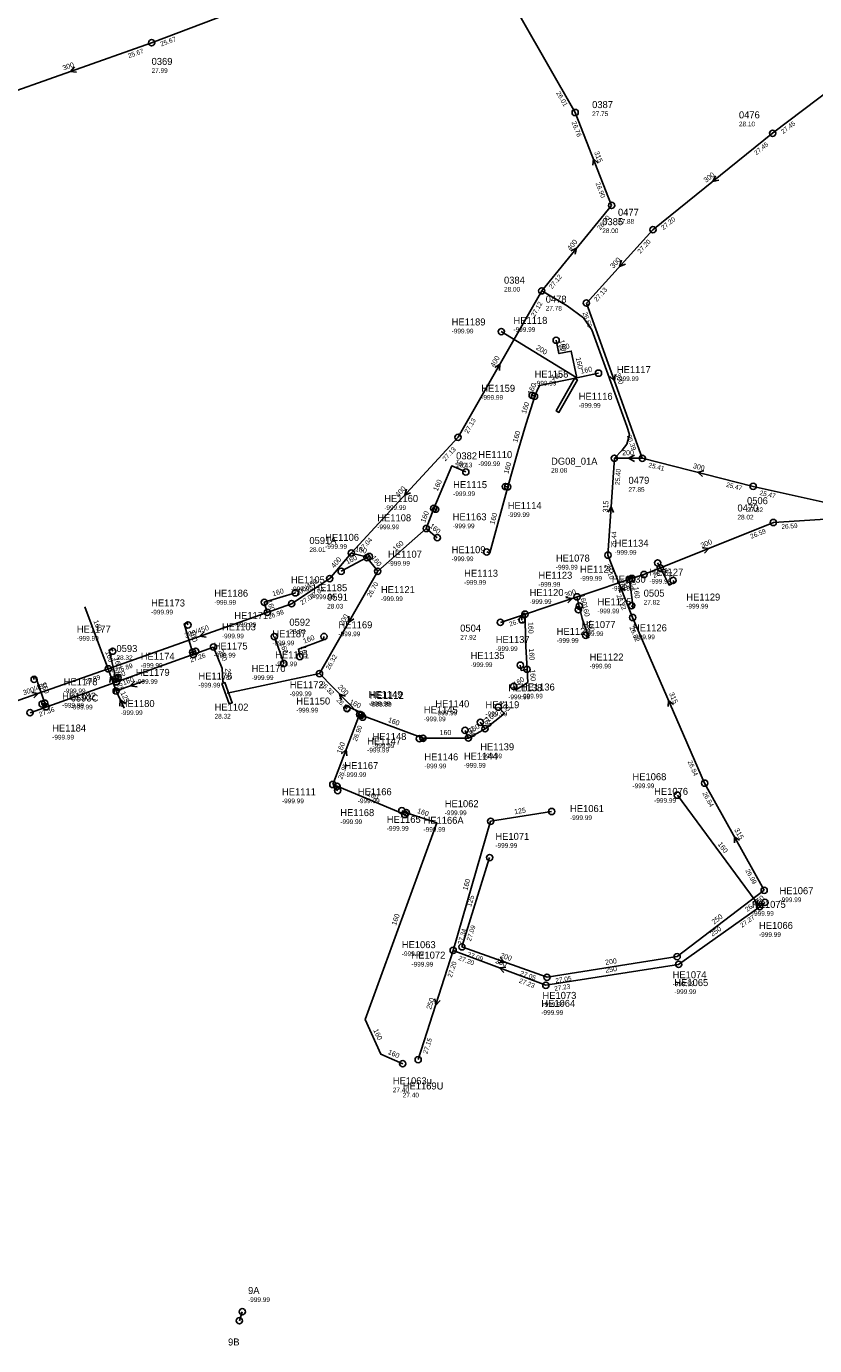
# Model space of a CAD drawing. Header units: metres. Extents: x 179992 to 198392, y 351761 to 369438.
# Tile 139 of 194: x 191082 to 191284, y 362289 to 362627. Entities that reach past the tile are written whole.
import ezdxf

# ---------------------------------------------------------------- set-up
doc = ezdxf.new("R2010")
doc.units = ezdxf.units.M

msp = doc.modelspace()

# ---------------------------------------------------------------- linework, layer by layer
at = {"layer": 'B-WE-RI-DRAINAGE-DRAIN', "linetype": 'Continuous'}
msp.add_lwpolyline([(191136.75, 362294.975), (191137.486, 362297.268)], dxfattribs=at)
at = {"layer": 'B-WE-RI-DRAINAGE-DRAIN_PVC_160', "linetype": 'Continuous'}
msp.add_lwpolyline([(191170.141, 362491.236), (191170.016, 362491.334), (191169.691, 362491.071), (191165.77, 362491.971), (191165.488, 362492.129)], dxfattribs=at)
at = {"layer": 'B-WE-RI-DRAINAGE-RIOOLPUT_INSPECTIEPUT'}
for centre in [(191137.49, 362297.27), (191136.75, 362294.97)]:
    msp.add_circle(centre, 0.8, dxfattribs=at)
at = {"layer": 'B-WE-RI-GWA-RIOOLLEIDING', "linetype": 'Continuous'}
msp.add_lwpolyline([(191232.33, 362581.39), (191222.98, 362605.26)], dxfattribs=at)
at = {"layer": 'B-WE-RI-GWA-RIOOLLEIDING_BETON_300', "linetype": 'Continuous'}
for points in [[(191114.2, 362623.18), (191152.9, 362637.9)], [(191072.45, 362608.44), (191114.2, 362623.18)]]:
    msp.add_lwpolyline(points, dxfattribs=at)
at = {"layer": 'B-WE-RI-GWA-RIOOLLEIDING_BETON_400', "linetype": 'Continuous'}
for points in [[(191214.39, 362559.45), (191232.33, 362581.39)], [(191192.91, 362521.85), (191214.39, 362559.45)], [(191192.91, 362521.85), (191165.488, 362492.129)], [(191165.488, 362492.129), (191159.94, 362485.56)]]:
    msp.add_lwpolyline(points, dxfattribs=at)
at = {"layer": 'B-WE-RI-GWA-RIOOLLEIDING_BETON_450', "linetype": 'Continuous'}
for points in [[(191159.94, 362485.56), (191150.16, 362479.11)], [(191150.16, 362479.11), (191103.08, 362462.39)], [(191103.08, 362462.39), (191067.07, 362449.76)]]:
    msp.add_lwpolyline(points, dxfattribs=at)
at = {"layer": 'B-WE-RI-GWA-RIOOLLEIDING_BETON_500', "linetype": 'Continuous'}
msp.add_lwpolyline([(191222.98, 362605.26), (191195.26, 362653.81)], dxfattribs=at)
at = {"layer": 'B-WE-RI-GWA-RIOOLPUT_INSPECTIEPUT'}
for centre in [(191114.2, 362623.18), (191222.98, 362605.26), (191232.33, 362581.39), (191214.39, 362559.45), (191192.91, 362521.85), (191165.49, 362492.13), (191159.94, 362485.56), (191150.16, 362479.11), (191103.08, 362462.39)]:
    msp.add_circle(centre, 0.8, dxfattribs=at)
at = {"layer": 'B-WE-RI-GWA_STROMINGSRICHTING'}
for points in [[(191094.44, 362616.97), (191093.33, 362615.81), (191094.92, 362615.61)], [(191228.85, 362592.25), (191227.65, 362593.33), (191227.51, 362591.72)], [(191221.89, 362569.76), (191223.36, 362570.42), (191223.01, 362568.85)], [(191202.31, 362539.76), (191203.65, 362540.65), (191203.56, 362539.04)], [(191179.65, 362508.54), (191179.2, 362506.99), (191180.7, 362507.56)], [(191127.74, 362471.91), (191126.62, 362470.75), (191128.22, 362470.55)], [(191083.48, 362456.28), (191085.08, 362456.08), (191083.95, 362454.92)]]:
    msp.add_lwpolyline(points, dxfattribs=at)
at = {"layer": 'B-WE-RI-HWA-KOLKAANSLUITLEIDING_PVC_160', "linetype": 'Continuous'}
for points in [[(191218.093, 362546.775), (191218.818, 362543.33), (191221.95, 362543.99), (191223.392, 362537.14)], [(191228.97, 362538.315), (191223.392, 362537.14)], [(191212.538, 362532.389), (191213.805, 362535.121), (191223.392, 362537.14)], [(191205.662, 362509.13), (191208.229, 362518.212), (191210.32, 362525.164), (191212.767, 362532.94), (191212.538, 362532.389)], [(191211.943, 362532.636), (191212.538, 362532.389)], [(191186.653, 362503.591), (191191.291, 362514.487), (191194.888, 362512.937)], [(191200.268, 362492.394), (191201.101, 362492.17), (191205.662, 362509.13)], [(191205.049, 362509.196), (191205.662, 362509.13)], [(191184.718, 362498.431), (191186.653, 362503.591)], [(191187.133, 362503.384), (191186.653, 362503.591)], [(191172.269, 362487.45), (191184.718, 362498.431)], [(191187.571, 362496.061), (191184.718, 362498.431)], [(191162.892, 362487.438), (191169.508, 362490.938)], [(191170.141, 362491.236), (191169.508, 362490.938)], [(191169.508, 362490.938), (191172.269, 362487.45)], [(191244.145, 362489.579), (191244.853, 362488.303)], [(191248.133, 362485.113), (191248.404, 362484.578), (191247.079, 362483.907), (191244.853, 362488.303)], [(191237.531, 362485.58), (191237.223, 362486.059), (191236.894, 362485.347)], [(191237.481, 362478.621), (191237.871, 362478.08), (191236.894, 362485.347)], [(191151.14, 362481.899), (191143.118, 362479.474)], [(191224.033, 362478.503), (191223.421, 362480.872)], [(191143.118, 362479.474), (191143.901, 362476.884)], [(191209.295, 362474.964), (191209.259, 362476.519), (191210.026, 362476.65), (191210.116, 362476.434)], [(191210.607, 362462.254), (191210.247, 362469.675), (191210.103, 362475.952), (191210.116, 362476.434)], [(191223.791, 362477.549), (191223.494, 362478.292), (191224.033, 362478.503)], [(191225.679, 362471.011), (191226.118, 362470.342), (191226.489, 362470.47), (191224.806, 362475.336), (191224.033, 362478.503)], [(191123.541, 362473.671), (191123.34, 362474.236), (191122.586, 362473.969), (191124.723, 362466.679)], [(191145.72, 362470.655), (191148.126, 362463.752)], [(191158.457, 362470.683), (191158.354, 362469.865), (191151.889, 362467.458), (191152.263, 362465.503)], [(191104.229, 362466.91), (191104.028, 362467.475), (191103.274, 362467.208), (191104.992, 362459.894)], [(191125.534, 362466.915), (191124.723, 362466.679)], [(191124.723, 362466.679), (191124.907, 362466.052)], [(191208.874, 362463.323), (191209.128, 362461.976), (191210.607, 362462.254)], [(191084.032, 362459.656), (191083.831, 362460.221), (191084.397, 362460.422), (191086.774, 362453.578)], [(191105.548, 362460.07), (191104.992, 362459.894)], [(191104.992, 362459.894), (191105.191, 362459.047)], [(191207.21, 362457.857), (191207.768, 362456.963), (191210.829, 362458.913), (191210.607, 362462.254)], [(191086.102, 362453.342), (191086.774, 362453.578)], [(191086.774, 362453.578), (191087.106, 362452.622)], [(191164.381, 362452.168), (191163.96, 362452.328), (191164.184, 362452.919), (191167.766, 362451.271), (191168.264, 362451.07), (191168.061, 362450.492)], [(191168.061, 362450.492), (191167.614, 362450.651)], [(191168.391, 362449.974), (191167.92, 362450.15), (191168.061, 362450.492)], [(191183.917, 362444.56), (191168.061, 362450.492)], [(191203.253, 362452.553), (191204.853, 362450.953), (191199.841, 362446.999)], [(191194.699, 362446.57), (191195.55, 362444.622)], [(191199.841, 362446.999), (191195.55, 362444.622)], [(191198.613, 362448.665), (191199.841, 362446.999)], [(191182.966, 362444.439), (191184.199, 362444.049), (191183.917, 362444.56)], [(191195.55, 362444.622), (191183.917, 362444.56)], [(191161.83, 362432.225), (191160.745, 362432.682)], [(191162.003, 362431.117), (191161.453, 362431.356), (191161.83, 362432.225)], [(191179.24, 362424.97), (191161.83, 362432.225)], [(191178.47, 362425.95), (191179.642, 362425.435), (191187.422, 362422.871), (191169.018, 362372.32), (191173.052, 362363.434), (191178.701, 362360.964)], [(191178.47, 362425.95), (191179.642, 362425.435), (191179.468, 362425.058), (191179.24, 362424.97)], [(191178.47, 362425.95), (191179.642, 362425.435)]]:
    msp.add_lwpolyline(points, dxfattribs=at)
at = {"layer": 'B-WE-RI-HWA-RIOOLLEIDING', "linetype": 'Continuous'}
for points in [[(191273.87, 362499.97), (191299.12, 362501.59)], [(191240.65, 362486.62), (191273.87, 362499.97)], [(191203.78, 362474.32), (191240.65, 362486.62)]]:
    msp.add_lwpolyline(points, dxfattribs=at)
at = {"layer": 'B-WE-RI-HWA-RIOOLLEIDING_PVC_125', "linetype": 'Continuous'}
msp.add_lwpolyline([(191216.923, 362425.753), (191201.267, 362423.226)], dxfattribs=at)
at = {"layer": 'B-WE-RI-HWA-RIOOLLEIDING_PVC_160', "linetype": 'Continuous'}
for points in [[(191160.745, 362432.682), (191167.614, 362450.651)], [(191270.362, 362401.283), (191249.221, 362429.944)], [(191201.267, 362423.226), (191191.651, 362390.065)]]:
    msp.add_lwpolyline(points, dxfattribs=at)
at = {"layer": 'B-WE-RI-HWA-RIOOLLEIDING_PVC_200', "linetype": 'Continuous'}
for points in [[(191204, 362549), (191223.392, 362537.14)], [(191172.269, 362487.45), (191157.323, 362461.159)], [(191167.614, 362450.651), (191157.323, 362461.159)]]:
    msp.add_lwpolyline(points, dxfattribs=at)
at = {"layer": 'B-WE-RI-HWA-RIOOLLEIDING_PVC_250', "linetype": 'Continuous'}
for points in [[(191083.002, 362451.103), (191130.088, 362467.982)], [(191130.088, 362467.982), (191132.356, 362462.499), (191132.513, 362459.248), (191132.689, 362458.741)], [(191270.362, 362401.283), (191271.718, 362402.392)], [(191249.529, 362386.49), (191270.362, 362401.283)], [(191191.651, 362390.065), (191182.664, 362362.036)], [(191191.651, 362390.065), (191215.443, 362381.127)], [(191215.443, 362381.127), (191249.529, 362386.49)]]:
    msp.add_lwpolyline(points, dxfattribs=at)
at = {"layer": 'B-WE-RI-HWA-RIOOLPUT', "linetype": 'Continuous'}
msp.add_lwpolyline([(191222.845, 362536.99), (191218.103, 362528.643), (191218.798, 362528.248), (191223.54, 362536.595), (191222.845, 362536.99)], dxfattribs=at)
at = {"layer": 'B-WE-RI-HWA-RIOOLPUT_INSPECTIEPUT', "linetype": 'Continuous'}
msp.add_lwpolyline([(191134.155, 362453.416), (191134.906, 362453.69), (191133.025, 362458.858), (191132.273, 362458.584), (191134.155, 362453.416)], dxfattribs=at)
at = {"layer": 'B-WE-RI-HWA-RIOOLPUT_INSPECTIEPUT'}
for centre in [(191204, 362549), (191218.09, 362546.78), (191228.97, 362538.32), (191211.94, 362532.64), (191212.54, 362532.39), (191194.89, 362512.94), (191205.05, 362509.2), (191205.66, 362509.13), (191186.65, 362503.59), (191187.13, 362503.38), (191273.87, 362499.97), (191184.72, 362498.43), (191187.57, 362496.06), (191169.51, 362490.94), (191170.14, 362491.24), (191200.27, 362492.39), (191244.14, 362489.58), (191162.89, 362487.44), (191172.27, 362487.45), (191240.65, 362486.62), (191244.85, 362488.3), (191236.89, 362485.35), (191237.53, 362485.58), (191248.13, 362485.11), (191143.12, 362479.47), (191151.14, 362481.9), (191223.42, 362480.87), (191143.9, 362476.88), (191210.12, 362476.43), (191223.79, 362477.55), (191224.03, 362478.5), (191237.48, 362478.62), (191123.54, 362473.67), (191203.78, 362474.32), (191209.3, 362474.96), (191145.72, 362470.66), (191158.46, 362470.68), (191225.68, 362471.01), (191104.23, 362466.91), (191124.72, 362466.68), (191124.91, 362466.05), (191125.53, 362466.91), (191130.09, 362467.98), (191152.26, 362465.5), (191148.13, 362463.75), (191208.87, 362463.32), (191210.61, 362462.25), (191084.03, 362459.66), (191104.99, 362459.89), (191105.19, 362459.05), (191105.55, 362460.07), (191157.32, 362461.16), (191207.21, 362457.86), (191086.1, 362453.34), (191086.77, 362453.58), (191087.11, 362452.62), (191164.38, 362452.17), (191203.25, 362452.55), (191083, 362451.1), (191167.61, 362450.65), (191168.06, 362450.49), (191168.39, 362449.97), (191198.61, 362448.66), (191194.7, 362446.57), (191199.84, 362447), (191182.97, 362444.44), (191183.92, 362444.56), (191195.55, 362444.62), (191160.74, 362432.68), (191161.83, 362432.22), (191162, 362431.12), (191249.22, 362429.94), (191178.47, 362425.95), (191179.24, 362424.97), (191179.64, 362425.43), (191216.92, 362425.75), (191201.27, 362423.23), (191270.36, 362401.28), (191271.72, 362402.39), (191191.65, 362390.07), (191249.53, 362386.49), (191215.44, 362381.13), (191178.7, 362360.96), (191182.66, 362362.04)]:
    msp.add_circle(centre, 0.8, dxfattribs=at)
at = {"layer": 'B-WE-RI-HWA_STROMINGSRICHTING'}
for points in [[(191255.66, 362493.43), (191257.26, 362493.29), (191256.19, 362492.09)], [(191220.62, 362480.7), (191222.21, 362480.47), (191221.08, 362479.33)], [(191164.88, 362475.91), (191164.8, 362474.3), (191166.13, 362475.2)], [(191104.95, 362459.73), (191106.54, 362459.54), (191105.43, 362458.38)], [(191163.99, 362455.38), (191162.47, 362455.91), (191162.96, 362454.37)], [(191162.99, 362440.58), (191164.18, 362441.67), (191164.34, 362440.06)], [(191205.15, 362385.76), (191203.55, 362385.6), (191204.64, 362384.42)], [(191186.91, 362377.64), (191187.16, 362376.05), (191188.28, 362377.2)]]:
    msp.add_lwpolyline(points, dxfattribs=at)
at = {"layer": 'B-WE-RI-PERSLEIDING_PE', "linetype": 'Continuous'}
msp.add_lwpolyline([(191233.05, 362516.46), (191235.034, 362518.508), (191236.244, 362520.121), (191236.916, 362522.54), (191236.244, 362524.691), (191227.238, 362549.422), (191225.088, 362552.513), (191220.921, 362555.604), (191214.39, 362559.45)], dxfattribs=at)
at = {"layer": 'B-WE-RI-SWA-RIOOLLEIDING', "linetype": 'Continuous'}
msp.add_lwpolyline([(191133.584, 362456.131), (191157.323, 362461.159)], dxfattribs=at)
at = {"layer": 'B-WE-RI-VWA-PERCEELAANSLUITLEIDING_PVC_125', "linetype": 'Continuous'}
msp.add_lwpolyline([(191107.129, 362452.326), (191105.091, 362456.695)], dxfattribs=at)
at = {"layer": 'B-WE-RI-VWA-PERCEELAANSLUITLEIDING_PVC_160', "linetype": 'Continuous'}
for points in [[(191097.011, 362478.27), (191101.117, 362467.528)], [(191101.117, 362467.528), (191103.08, 362462.39)]]:
    msp.add_lwpolyline(points, dxfattribs=at)
at = {"layer": 'B-WE-RI-VWA-POMPPUT'}
msp.add_circle((191233.05, 362516.46), 0.8, dxfattribs=at)
at = {"layer": 'B-WE-RI-VWA-RIOOLLEIDING_BETON_300', "linetype": 'Continuous'}
for points in [[(191305.5, 362624.02), (191273.68, 362599.92)], [(191273.68, 362599.92), (191242.94, 362575.17)], [(191242.94, 362575.17), (191225.87, 362556.32)], [(191225.87, 362556.32), (191240.21, 362516.45)], [(191268.69, 362509.25), (191240.21, 362516.45)], [(191304.91, 362501.16), (191268.69, 362509.25)]]:
    msp.add_lwpolyline(points, dxfattribs=at)
at = {"layer": 'B-WE-RI-VWA-RIOOLLEIDING_PVC_125', "linetype": 'Continuous'}
for points in [[(191105.091, 362456.695), (191104.362, 362458.76)], [(191201.009, 362413.899), (191193.882, 362390.978)]]:
    msp.add_lwpolyline(points, dxfattribs=at)
at = {"layer": 'B-WE-RI-VWA-RIOOLLEIDING_PVC_160', "linetype": 'Continuous'}
msp.add_lwpolyline([(191112.35, 362459.264), (191105.091, 362456.695)], dxfattribs=at)
at = {"layer": 'B-WE-RI-VWA-RIOOLLEIDING_PVC_200', "linetype": 'Continuous'}
for points in [[(191240.21, 362516.45), (191233.05, 362516.46)], [(191104.362, 362458.76), (191103.08, 362462.39)], [(191193.882, 362390.978), (191215.744, 362383.177)], [(191215.744, 362383.177), (191249.163, 362388.474)]]:
    msp.add_lwpolyline(points, dxfattribs=at)
at = {"layer": 'B-WE-RI-VWA-RIOOLLEIDING_PVC_250', "linetype": 'Continuous'}
msp.add_lwpolyline([(191249.163, 362388.474), (191271.506, 362405.52)], dxfattribs=at)
at = {"layer": 'B-WE-RI-VWA-RIOOLLEIDING_PVC_315', "linetype": 'Continuous'}
for points in [[(191231.404, 362491.581), (191233.05, 362516.46)], [(191237.721, 362475.556), (191231.404, 362491.581)], [(191256.213, 362433.026), (191237.721, 362475.556)], [(191271.506, 362405.52), (191256.213, 362433.026)]]:
    msp.add_lwpolyline(points, dxfattribs=at)
at = {"layer": 'B-WE-RI-VWA-RIOOLPUT_INSPECTIEPUT'}
for centre in [(191273.68, 362599.92), (191242.94, 362575.17), (191225.87, 362556.32), (191240.21, 362516.45), (191268.69, 362509.25), (191231.4, 362491.58), (191237.72, 362475.56), (191105.09, 362456.7), (191256.21, 362433.03), (191201.01, 362413.9), (191271.51, 362405.52), (191193.88, 362390.98), (191249.16, 362388.47), (191215.74, 362383.18)]:
    msp.add_circle(centre, 0.8, dxfattribs=at)
at = {"layer": 'B-WE-RI-VWA_STROMINGSRICHTING'}
for points in [[(191258.98, 362589.01), (191258.31, 362587.54), (191259.88, 362587.89)], [(191234.84, 362567.3), (191234.4, 362565.74), (191235.91, 362566.33)], [(191233.23, 362537.98), (191233.04, 362536.39), (191231.88, 362537.5)], [(191238.19, 362517.23), (191236.63, 362516.46), (191238.19, 362515.67)], [(191256.02, 362513.2), (191254.45, 362512.85), (191255.67, 362511.8)], [(191231.41, 362502.63), (191232.23, 362504.02), (191232.85, 362502.54)], [(191235.76, 362482.49), (191234.56, 362483.57), (191234.42, 362481.96)], [(191104.98, 362459.36), (191103.72, 362460.58), (191103.51, 362458.84)], [(191105.98, 362456.52), (191104.73, 362457.73), (191104.51, 362456)], [(191109.93, 362459.24), (191108.72, 362457.98), (191110.45, 362457.76)], [(191107.48, 362453.43), (191106.11, 362454.51), (191106.06, 362452.77)], [(191248.2, 362453.26), (191246.97, 362454.29), (191246.88, 362452.68)], [(191265.19, 362418.36), (191263.86, 362419.27), (191263.93, 362417.66)], [(191203.7, 362388.24), (191204.81, 362387.08), (191203.21, 362386.88)]]:
    msp.add_lwpolyline(points, dxfattribs=at)

# ---------------------------------------------------------------- texts
at = {"layer": 'B-WE-RI-DRAINAGE_AFM'}
msp.add_text('160', height=1.3, rotation=-12.93, dxfattribs=at).set_placement((191166.39, 362492.64))
at = {"layer": 'B-WE-RI-DRAINAGE_PUTDEKSELNIVEAU'}
msp.add_text('-999.99', height=1.2, dxfattribs=at).set_placement((191138.97, 362299.79))
at = {"layer": 'B-WE-RI-DRAINAGE_PUTNUMMER'}
for s, p in [('9A', (191138.97, 362301.83)), ('9B', (191133.83, 362288.61))]:
    msp.add_text(s, height=1.8, dxfattribs=at).set_placement(p)
at = {"layer": 'B-WE-RI-GWA_AFM'}
for s, rotation, p in [('300', 19.45, (191091.6, 362616.02)), ('315', -68.61, (191227.82, 362595.03)), ('400', 50.73, (191221.77, 362569.68)), ('400', 60.26, (191202.2, 362539.7)), ('400', 47.3, (191177.57, 362506.37)), ('400', 49.82, (191161.12, 362488.16)), ('300/450', 33.41, (191151.59, 362480.99)), ('300/450', 19.55, (191122.93, 362470.27)), ('300/450', 19.33, (191081.38, 362455.58))]:
    msp.add_text(s, height=1.3, rotation=rotation, dxfattribs=at).set_placement(p)
at = {"layer": 'B-WE-RI-GWA_BOB'}
for s, rotation, p in [('25.67', 20.82, (191116.71, 362622.21)), ('25.67', 19.45, (191108.39, 362619.22)), ('26.01', -60.28, (191218.05, 362610.27)), ('26.76', -68.61, (191222.03, 362602.74)), ('26.90', -68.61, (191228.17, 362587.07)), ('26.90', 50.73, (191229.42, 362574.99)), ('27.12', 50.73, (191217.05, 362559.86)), ('27.12', 60.26, (191212.58, 362552.65)), ('27.13', 60.26, (191195.47, 362522.69)), ('27.13', 47.3, (191189.62, 362515.63)), ('27.04', 47.3, (191168.17, 362492.38)), ('27.04', 33.41, (191155.25, 362480.31)), ('27.04', 33.41, (191152.82, 362478.71)), ('26.98', 19.55, (191144.35, 362475.14)), ('26.89', 19.55, (191105.57, 362461.36)), ('26.89', 19.33, (191097.26, 362458.44))]:
    msp.add_text(s, height=1.2, rotation=rotation, dxfattribs=at).set_placement(p)
at = {"layer": 'B-WE-RI-GWA_PUTDEKSELNIVEAU'}
for s, p in [('27.99', (191114.2, 362615.44)), ('27.75', (191227.33, 362604.35)), ('28.00', (191229.93, 362574.29)), ('28.00', (191204.7, 362559.26)), ('28.13', (191192.41, 362514.14)), ('28.01', (191154.72, 362492.4)), ('28.03', (191159.27, 362477.87)), ('28.02', (191149.58, 362471.41)), ('28.32', (191105.18, 362464.66))]:
    msp.add_text(s, height=1.2, dxfattribs=at).set_placement(p)
at = {"layer": 'B-WE-RI-GWA_PUTNUMMER'}
for s, p in [('0369', (191114.2, 362617.48)), ('0387', (191227.33, 362606.39)), ('0385', (191229.93, 362576.33)), ('0384', (191204.7, 362561.3)), ('0382', (191192.41, 362516.18)), ('0591A', (191154.72, 362494.44)), ('0591', (191159.27, 362479.91)), ('0592', (191149.58, 362473.45)), ('0593', (191105.18, 362466.7))]:
    msp.add_text(s, height=1.8, dxfattribs=at).set_placement(p)
at = {"layer": 'B-WE-RI-HWA_AFM'}
for s, rotation, p in [('200', -31.45, (191212.78, 362544.54)), ('160', 11.9, (191218.7, 362544.11)), ('160', -78.12, (191218.89, 362546.75)), ('160', -78.11, (191223.11, 362542.25)), ('160', 11.89, (191216.9, 362536.58)), ('160', 11.9, (191224.5, 362538.17)), ('160', 65.12, (191211.81, 362532.67)), ('160', 72.53, (191210.33, 362527.8)), ('160', 73.26, (191208.08, 362520.41)), ('160', -23.31, (191191.96, 362515.06)), ('160', 74.22, (191205.78, 362512.37)), ('160', 66.94, (191187.64, 362507.9)), ('160', 69.44, (191184.41, 362499.81)), ('160', 74.95, (191202.22, 362499.36)), ('160', -39.72, (191185.44, 362498.85)), ('160', 41.41, (191176.81, 362492.49)), ('300', 21.89, (191255.52, 362493.41)), ('160', 27.88, (191164.46, 362489.16)), ('160', -51.64, (191170.53, 362490.89)), ('160', -63.14, (191245.96, 362487.85)), ('160', -82.34, (191237.94, 362483.35)), ('160', -73.18, (191143.81, 362479.91)), ('160', 16.82, (191145.4, 362481)), ('300', 18.45, (191220.49, 362480.71)), ('160', -75.52, (191224.1, 362481.38)), ('160', -76.28, (191224.8, 362478.59)), ('200', 60.38, (191163.35, 362473.35)), ('160', -88.69, (191210.92, 362474.39)), ('160', -70.92, (191225.86, 362474.63)), ('160', -73.66, (191123.97, 362472.03)), ('160', 20.42, (191153.38, 362468.86)), ('250', -67.53, (191131.35, 362466.99)), ('160', -70.78, (191147.14, 362468.94)), ('160', -79.17, (191152.55, 362468.15)), ('160', -87.22, (191211.12, 362467.57)), ('160', -76.78, (191104.54, 362465.27)), ('250', 19.72, (191104.81, 362459.73)), ('250', -87.24, (191133.14, 362462.48)), ('160', 32.5, (191207.57, 362457.75)), ('160', -86.2, (191211.39, 362462.21)), ('160', -70.85, (191085.8, 362458.72)), ('200', -45.6, (191161.93, 362457.58)), ('160', -24.71, (191164.87, 362453.46)), ('160', -45, (191203.49, 362453.4)), ('160', -20.51, (191174.79, 362448.79)), ('160', -53.61, (191198.94, 362449.56)), ('160', 38.27, (191200.64, 362448.61)), ('160', 0.31, (191188.17, 362445.37)), ('160', -66.4, (191195.21, 362447.34)), ('160', 28.98, (191195.97, 362445.74)), ('160', 69.08, (191162.88, 362440.47)), ('160', -22.62, (191169.39, 362429.91)), ('160', -18.24, (191182.29, 362425.4)), ('125', 9.17, (191207.42, 362425.02)), ('160', -53.59, (191259.5, 362417.34)), ('160', 73.83, (191195.27, 362405.37)), ('250', 39.28, (191269.35, 362401.45)), ('160', 70, (191176.95, 362396.39)), ('250', 35.38, (191258.24, 362393.6)), ('250', -20.59, (191202.37, 362386.89)), ('250', 8.94, (191230.82, 362384.33)), ('250', 72.22, (191185.94, 362374.8)), ('160', -65.58, (191171.1, 362369.6)), ('160', -23.62, (191174.77, 362363.53))]:
    msp.add_text(s, height=1.3, rotation=rotation, dxfattribs=at).set_placement(p)
at = {"layer": 'B-WE-RI-HWA_BOB'}
for s, rotation, p in [('26.59', 21.89, (191268.23, 362495.76)), ('26.59', 3.67, (191275.98, 362498.3)), ('26.63', 21.89, (191243.18, 362485.7)), ('26.70', 60.38, (191170.47, 362480.65)), ('26.63', 18.45, (191234.77, 362482.76)), ('26.70', 18.45, (191206.25, 362473.25)), ('27.26', 19.72, (191124.29, 362463.99)), ('26.32', 60.38, (191159.88, 362462.01)), ('26.32', -45.6, (191157.44, 362458.47)), ('26.90', -45.6, (191161.57, 362454.25)), ('27.36', 19.72, (191085.49, 362450.08)), ('26.90', 69.08, (191166.87, 362443.66)), ('26.95', 69.08, (191163.14, 362433.91)), ('27.27', 35.38, (191265.86, 362395.88)), ('27.34', 73.83, (191193.94, 362391.48)), ('27.20', -20.59, (191192.89, 362387.68)), ('27.20', 72.22, (191191.29, 362383.04)), ('27.23', -20.59, (191208.44, 362381.83)), ('27.23', 8.94, (191217.7, 362379.66)), ('27.15', 72.22, (191184.99, 362363.39))]:
    msp.add_text(s, height=1.2, rotation=rotation, dxfattribs=at).set_placement(p)
at = {"layer": 'B-WE-RI-HWA_PUTDEKSELNIVEAU'}
for s, p in [('-999.99', (191191.25, 362548.53)), ('-999.99', (191207.13, 362548.93)), ('-999.99', (191233.68, 362536.29)), ('-999.99', (191212.54, 362535.15)), ('-999.99', (191198.85, 362531.49)), ('-999.99', (191223.89, 362529.43)), ('-999.99', (191198.1, 362514.46)), ('-999.99', (191191.64, 362506.76)), ('-999.99', (191173.94, 362503.19)), ('27.82', (191267.11, 362502.63)), ('-999.99', (191205.66, 362501.39)), ('-999.99', (191172.15, 362498.24)), ('-999.99', (191191.52, 362498.49)), ('-999.99', (191158.76, 362493.21)), ('-999.99', (191174.91, 362488.88)), ('-999.99', (191191.25, 362490.04)), ('-999.99', (191233.11, 362491.7)), ('-999.99', (191149.98, 362482.32)), ('-999.99', (191194.46, 362483.99)), ('-999.99', (191213.54, 362483.47)), ('-999.99', (191224.23, 362485.02)), ('-999.99', (191232.38, 362482.47)), ('-999.99', (191242.04, 362484.28)), ('-999.99', (191130.28, 362478.86)), ('-999.99', (191155.75, 362480.28)), ('-999.99', (191173.1, 362479.78)), ('-999.99', (191211.28, 362479.05)), ('27.82', (191240.57, 362478.88)), ('-999.99', (191114.07, 362476.36)), ('-999.99', (191228.71, 362476.64)), ('-999.99', (191251.53, 362477.88)), ('-999.99', (191135.44, 362473.13)), ('-999.99', (191095, 362469.63)), ('-999.99', (191132.27, 362470.22)), ('-999.99', (191145.22, 362468.43)), ('-999.99', (191162.19, 362470.76)), ('27.92', (191193.45, 362469.9)), ('-999.99', (191218.23, 362469.07)), ('-999.99', (191237.82, 362469.99)), ('-999.99', (191130.15, 362465.3)), ('-999.99', (191202.58, 362466.97)), ('-999.99', (191111.41, 362462.66)), ('-999.99', (191145.93, 362463.05)), ('-999.99', (191196.12, 362462.86)), ('-999.99', (191226.68, 362462.48)), ('-999.99', (191110.14, 362458.53)), ('-999.99', (191139.89, 362459.54)), ('-999.99', (191091.62, 362456.12)), ('-999.99', (191126.23, 362457.6)), ('-999.99', (191149.69, 362455.37)), ('-999.99', (191091.22, 362452.44)), ('-999.99', (191169.94, 362452.87)), ('-999.99', (191170.23, 362452.64)), ('-999.99', (191205.8, 362454.58)), ('-999.99', (191209.04, 362454.78)), ('-999.99', (191106.27, 362450.53)), ('28.32', (191130.37, 362449.62)), ('-999.99', (191151.36, 362451.18)), ('-999.99', (191184.11, 362448.92)), ('-999.99', (191187.08, 362450.46)), ('-999.99', (191199.93, 362450.23)), ('-999.99', (191088.67, 362444.24)), ('-999.99', (191170.93, 362442.06)), ('-999.99', (191169.56, 362440.91)), ('-999.99', (191198.6, 362439.42)), ('-999.99', (191163.71, 362434.6)), ('-999.99', (191184.25, 362436.83)), ('-999.99', (191194.39, 362437.02)), ('-999.99', (191237.69, 362431.74)), ('-999.99', (191147.69, 362427.87)), ('-999.99', (191167.15, 362427.89)), ('-999.99', (191189.48, 362424.81)), ('-999.99', (191162.67, 362422.52)), ('-999.99', (191221.66, 362423.56)), ('-999.99', (191174.6, 362420.79)), ('-999.99', (191184.03, 362420.54)), ('-999.99', (191275.45, 362402.47)), ('-999.99', (191270.19, 362393.55)), ('-999.99', (191178.45, 362388.61)), ('-999.99', (191248.45, 362378.87)), ('-999.99', (191214.28, 362373.53)), ('27.40', (191176.14, 362353.63)), ('27.40', (191178.7, 362352.32))]:
    msp.add_text(s, height=1.2, dxfattribs=at).set_placement(p)
at = {"layer": 'B-WE-RI-HWA_PUTNUMMER'}
for s, p in [('HE1189', (191191.25, 362550.57)), ('HE1118', (191207.13, 362550.97)), ('HE1158', (191212.54, 362537.19)), ('HE1117', (191233.68, 362538.33)), ('HE1159', (191198.85, 362533.53)), ('HE1116', (191223.89, 362531.47)), ('HE1110', (191198.1, 362516.5)), ('HE1115', (191191.64, 362508.8)), ('HE1160', (191173.94, 362505.23)), ('HE1114', (191205.66, 362503.43)), ('0506', (191267.11, 362504.67)), ('HE1108', (191172.15, 362500.28)), ('HE1163', (191191.52, 362500.53)), ('HE1106', (191158.76, 362495.25)), ('HE1109', (191191.25, 362492.08)), ('HE1134', (191233.11, 362493.74)), ('HE1107', (191174.91, 362490.92)), ('HE1113', (191194.46, 362486.03)), ('HE1123', (191213.54, 362485.51)), ('HE1128', (191224.23, 362487.06)), ('HE1127', (191242.04, 362486.32)), ('HE1105', (191149.98, 362484.36)), ('HE1185', (191155.75, 362482.32)), ('HE1121', (191173.1, 362481.82)), ('HE1130', (191232.38, 362484.51)), ('HE1173', (191114.07, 362478.4)), ('HE1186', (191130.28, 362480.9)), ('HE1120', (191211.28, 362481.09)), ('HE1125', (191228.71, 362478.68)), ('0505', (191240.57, 362480.92)), ('HE1129', (191251.53, 362479.92)), ('HE1171', (191135.44, 362475.17)), ('HE1177', (191095, 362471.67)), ('HE1103', (191132.27, 362472.26)), ('HE1169', (191162.19, 362472.8)), ('0504', (191193.45, 362471.94)), ('HE1126', (191237.82, 362472.03)), ('HE1187', (191145.22, 362470.47)), ('HE1137', (191202.58, 362469.01)), ('HE1124', (191218.23, 362471.11)), ('HE1174', (191111.41, 362464.7)), ('HE1175', (191130.15, 362467.34)), ('HE1101', (191145.93, 362465.09)), ('HE1135', (191196.12, 362464.9)), ('HE1122', (191226.68, 362464.52)), ('HE1170', (191139.89, 362461.58)), ('HE1178', (191091.62, 362458.16)), ('HE1179', (191110.14, 362460.57)), ('HE1176', (191126.23, 362459.64)), ('HE1182', (191091.22, 362454.48)), ('HE1172', (191149.69, 362457.41)), ('HE1149', (191169.94, 362454.91)), ('HE1112', (191170.23, 362454.68)), ('HE1138', (191205.8, 362456.62)), ('HE1136', (191209.04, 362456.82)), ('HE1180', (191106.27, 362452.57)), ('HE1102', (191130.37, 362451.66)), ('HE1150', (191151.36, 362453.22)), ('HE1145', (191184.11, 362450.96)), ('HE1140', (191187.08, 362452.5)), ('HE1119', (191199.93, 362452.27)), ('HE1184', (191088.67, 362446.28)), ('HE1148', (191170.93, 362444.1)), ('HE1147', (191169.56, 362442.95)), ('HE1139', (191198.6, 362441.46)), ('HE1146', (191184.25, 362438.87)), ('HE1144', (191194.39, 362439.06)), ('HE1167', (191163.71, 362436.64)), ('HE1068', (191237.69, 362433.78)), ('HE1111', (191147.69, 362429.91)), ('HE1166', (191167.15, 362429.93)), ('HE1168', (191162.67, 362424.56)), ('HE1062', (191189.48, 362426.85)), ('HE1061', (191221.66, 362425.6)), ('HE1165', (191174.6, 362422.83)), ('HE1166A', (191184.03, 362422.58)), ('HE1067', (191275.45, 362404.51)), ('HE1066', (191270.19, 362395.59)), ('HE1063', (191178.45, 362390.65)), ('HE1065', (191248.45, 362380.91)), ('HE1064', (191214.28, 362375.57)), ('HE1063u', (191176.14, 362355.67)), ('HE1169U', (191178.7, 362354.36))]:
    msp.add_text(s, height=1.8, dxfattribs=at).set_placement(p)
at = {"layer": 'B-WE-RI-VWA_AFM'}
for s, rotation, p in [('300', 38.84, (191256.6, 362587.17)), ('300', 47.84, (191232.78, 362565.12)), ('300', -70.22, (191233.25, 362538.11)), ('200', -0.08, (191235.06, 362517.25)), ('300', -14.19, (191253.13, 362513.97)), ('315', 86.21, (191231.35, 362502.52)), ('315', -68.49, (191234.71, 362485.29)), ('160', -69.08, (191099.23, 362474.65)), ('160', -69.09, (191102.26, 362466.72)), ('200', -70.55, (191103.94, 362462.29)), ('125', -70.56, (191104.94, 362459.45)), ('160', 19.49, (191106.99, 362458.17)), ('125', -64.99, (191106.16, 362456.24)), ('315', -66.5, (191247.06, 362456.03)), ('315', -60.93, (191263.78, 362421.04)), ('125', 72.73, (191196.24, 362401.17)), ('250', 37.34, (191258.62, 362396.68)), ('200', -19.64, (191203.61, 362388.33)), ('200', 9.01, (191230.78, 362386.33))]:
    msp.add_text(s, height=1.3, rotation=rotation, dxfattribs=at).set_placement(p)
at = {"layer": 'B-WE-RI-VWA_BOB'}
for s, rotation, p in [('27.45', 37.14, (191276.36, 362599.69)), ('27.45', 38.84, (191269.51, 362594.25)), ('27.20', 38.84, (191245.63, 362575.02)), ('27.20', 47.84, (191239.71, 362568.92)), ('27.13', 47.84, (191228.55, 362556.59)), ('26.60', -70.22, (191224.85, 362553.83)), ('26.39', -70.22, (191236.21, 362522.24)), ('25.41', -14.19, (191241.71, 362514.21)), ('25.40', 86.21, (191234.4, 362509.56)), ('25.47', -14.19, (191261.66, 362509.17)), ('25.47', -12.59, (191270.25, 362507.06)), ('25.44', 86.21, (191233.33, 362493.46)), ('26.10', -68.49, (191230.46, 362489.06)), ('26.22', -68.49, (191233.55, 362481.22)), ('26.82', -66.5, (191236.87, 362473)), ('26.84', -66.5, (191251.85, 362438.54)), ('26.84', -60.93, (191255.61, 362430.4)), ('26.99', -60.93, (191266.63, 362410.59)), ('26.99', 37.34, (191267.19, 362399.96)), ('27.09', 72.73, (191196.19, 362392.35)), ('27.09', -19.64, (191195.16, 362388.61)), ('27.05', -19.64, (191208.73, 362383.77)), ('27.05', 9.01, (191218, 362381.71))]:
    msp.add_text(s, height=1.2, rotation=rotation, dxfattribs=at).set_placement(p)
at = {"layer": 'B-WE-RI-VWA_PUTDEKSELNIVEAU'}
for s, p in [('28.10', (191265.03, 362601.71)), ('27.88', (191233.97, 362576.7)), ('27.78', (191215.41, 362554.38)), ('28.08', (191216.79, 362512.77)), ('27.85', (191236.66, 362507.86)), ('28.02', (191264.65, 362500.75)), ('-999.99', (191218.02, 362487.89)), ('-999.99', (191224.63, 362470.82)), ('-999.99', (191093.44, 362451.96)), ('-999.99', (191243.26, 362427.98)), ('-999.99', (191202.49, 362416.42)), ('-999.99', (191268.36, 362398.96)), ('-999.99', (191180.93, 362385.93)), ('-999.99', (191248, 362380.88)), ('-999.99', (191214.58, 362375.58))]:
    msp.add_text(s, height=1.2, dxfattribs=at).set_placement(p)
at = {"layer": 'B-WE-RI-VWA_PUTNUMMER'}
for s, p in [('0476', (191265.03, 362603.75)), ('0477', (191233.97, 362578.74)), ('0478', (191215.41, 362556.42)), ('DG08_01A', (191216.79, 362514.81)), ('0479', (191236.66, 362509.9)), ('0470', (191264.65, 362502.79)), ('HE1078', (191218.02, 362489.93)), ('HE1077', (191224.63, 362472.86)), ('0593C', (191093.44, 362454)), ('HE1076', (191243.26, 362430.02)), ('HE1071', (191202.49, 362418.46)), ('HE1075', (191268.36, 362401)), ('HE1072', (191180.93, 362387.97)), ('HE1074', (191248, 362382.92)), ('HE1073', (191214.58, 362377.62))]:
    msp.add_text(s, height=1.8, dxfattribs=at).set_placement(p)

doc.saveas('drawing.dxf')
